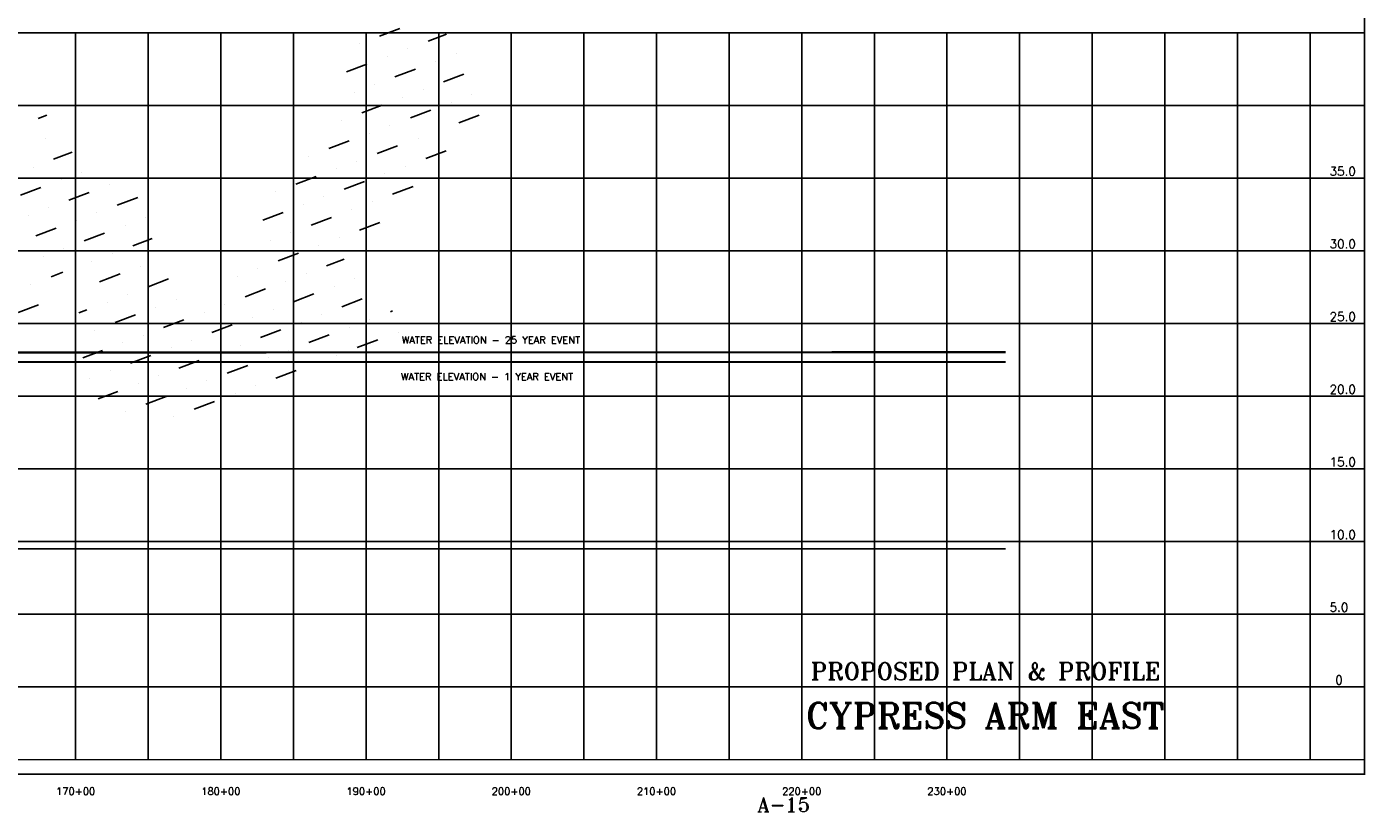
# Model space of a CAD drawing. Extents: x 232531 to 251059, y 798339 to 809683.
# Tile 3 of 6: x 241843 to 251059, y 798956 to 804359. Entities that reach past the tile are written whole.
import ezdxf
from ezdxf.enums import TextEntityAlignment as Align

# ---------------------------------------------------------------- set-up
doc = ezdxf.new("R2010")
doc.units = 0
doc.header["$LTSCALE"] = 800
doc.linetypes.add('DASHED', pattern=[0])
doc.layers.get('0').update_dxf_attribs({"linetype": 'CONTINUOUS'})
for name, color, linetype in [('BORDER', 1, 'CONTINUOUS'), ('FLOOD1', 15, 'CONTINUOUS'), ('FLOOD3', 15, 'CONTINUOUS'), ('GRID', 2, 'CONTINUOUS'), ('HATCH', 3, 'CONTINUOUS'), ('SPROF', 11, 'DASHED'), ('STATIONS', 7, 'CONTINUOUS'), ('TEXT', 7, 'CONTINUOUS')]:
    doc.layers.add(name, color=color, linetype=linetype)
doc.styles.get("Standard").update_dxf_attribs({"font": 'ROMANT'})

# ---------------------------------------------------------------- blocks, each defined once
blk = doc.blocks.new('*X')
at = {"color": 0}
for p, q in [((244200, 806700), (244264, 806700)), ((244200, 806550), (244200, 806550)), ((244050, 806400), (244050, 806400)), ((244200, 806400), (244337.6, 806400)), ((246450, 806400), (246450, 806400)), ((246600, 806400), (246750, 806400)), ((243900, 806250), (244050, 806250)), ((244200, 806250), (244200, 806250)), ((244350, 806250), (244350, 806250)), ((246300, 806250), (246450, 806250)), ((246600, 806250), (246600, 806250)), ((246750, 806250), (246750, 806250)), ((246900, 806250), (247036.7, 806250)), ((243900, 806100), (243900, 806100)), ((244050, 806100), (244050, 806100)), ((244200, 806100), (244350, 806100)), ((244500, 806100), (244500, 806100)), ((246300, 806100), (246300, 806100)), ((246450, 806100), (246450, 806100)), ((246600, 806100), (246750, 806100)), ((246900, 806100), (246900, 806100)), ((247050, 806100), (247050, 806100)), ((243900, 805950), (244050, 805950)), ((244200, 805950), (244200, 805950)), ((244350, 805950), (244350, 805950)), ((244500, 805950), (244650, 805950)), ((246150, 805950), (246150, 805950)), ((246300, 805950), (246450, 805950)), ((246600, 805950), (246600, 805950)), ((246750, 805950), (246750, 805950)), ((246900, 805950), (247050, 805950)), ((243900, 805800), (243900, 805800)), ((244050, 805800), (244050, 805800)), ((244200, 805800), (244350, 805800)), ((244500, 805800), (244500, 805800)), ((244650, 805800), (244650, 805800)), ((245850, 805800), (245850, 805800)), ((246000, 805800), (246150, 805800)), ((246300, 805800), (246300, 805800)), ((246450, 805800), (246450, 805800)), ((246600, 805800), (246750, 805800)), ((246900, 805800), (246900, 805800)), ((247050, 805800), (247050, 805800)), ((243750, 805650), (243750, 805650)), ((243900, 805650), (243986.2, 805650)), ((244200, 805650), (244200, 805650)), ((244350, 805650), (244350, 805650)), ((244500, 805650), (244642.4, 805650)), ((245550, 805650), (245550, 805650)), ((245700, 805650), (245850, 805650)), ((246000, 805650), (246000, 805650)), ((246150, 805650), (246150, 805650)), ((246300, 805650), (246450, 805650)), ((246600, 805650), (246600, 805650)), ((246750, 805650), (246750, 805650)), ((246900, 805650), (247050, 805650)), ((243600, 805500), (243750, 805500)), ((244200, 805500), (244350, 805500)), ((244500, 805500), (244500, 805500)), ((245400, 805500), (245550, 805500)), ((245700, 805500), (245700, 805500)), ((245850, 805500), (245850, 805500)), ((246000, 805500), (246150, 805500)), ((246300, 805500), (246300, 805500)), ((246450, 805500), (246450, 805500)), ((246600, 805500), (246750, 805500)), ((243991.2, 805350), (244050, 805350)), ((244200, 805350), (244200, 805350)), ((244350, 805350), (244350, 805350)), ((244500, 805350), (244650, 805350)), ((245400, 805350), (245400, 805350)), ((245550, 805350), (245550, 805350)), ((245700, 805350), (245850, 805350)), ((246000, 805350), (246000, 805350)), ((246150, 805350), (246150, 805350)), ((246300, 805350), (246450, 805350)), ((246600, 805350), (246600, 805350)), ((244050, 805200), (244050, 805200)), ((244200, 805200), (244350, 805200)), ((244500, 805200), (244500, 805200)), ((244650, 805200), (244650, 805200)), ((245100, 805200), (245100, 805200)), ((245250, 805200), (245250, 805200)), ((245400, 805200), (245550, 805200)), ((245700, 805200), (245700, 805200)), ((245850, 805200), (245850, 805200)), ((246000, 805200), (246150, 805200)), ((243906.8, 805050), (244050, 805050)), ((244200, 805050), (244200, 805050)), ((244350, 805050), (244350, 805050)), ((244500, 805050), (244650, 805050)), ((244800, 805050), (244800, 805050)), ((244950, 805050), (244950, 805050)), ((245100, 805050), (245250, 805050)), ((245400, 805050), (245400, 805050)), ((245550, 805050), (245550, 805050)), ((245700, 805050), (245831, 805050)), ((243900, 804900), (243900, 804900)), ((244050, 804900), (244050, 804900)), ((244200, 804900), (244350, 804900)), ((244500, 804900), (244500, 804900)), ((244650, 804900), (244650, 804900)), ((244800, 804900), (244950, 804900)), ((245100, 804900), (245100, 804900)), ((245250, 804900), (245250, 804900)), ((245400, 804900), (245550, 804900)), ((245700, 804900), (245700, 804900)), ((245850, 804900), (245850, 804900)), ((243907.2, 804750), (244050, 804750)), ((244200, 804750), (244200, 804750)), ((244350, 804750), (244350, 804750)), ((244500, 804750), (244650, 804750)), ((244800, 804750), (244800, 804750)), ((244950, 804750), (244950, 804750)), ((245100, 804750), (245250, 804750)), ((245400, 804750), (245400, 804750)), ((245550, 804750), (245550, 804750)), ((245700, 804750), (245850, 804750)), ((244050, 804600), (244050, 804600)), ((244200, 804600), (244350, 804600)), ((244500, 804600), (244500, 804600)), ((244650, 804600), (244650, 804600)), ((244800, 804600), (244950, 804600)), ((245100, 804600), (245100, 804600)), ((245250, 804600), (245250, 804600)), ((245400, 804600), (245550, 804600)), ((245700, 804600), (245700, 804600)), ((245850, 804600), (245850, 804600)), ((246000, 804600), (246016.1, 804600)), ((244350, 804450), (244350, 804450)), ((244500, 804450), (244650, 804450)), ((244800, 804450), (244800, 804450)), ((244950, 804450), (244950, 804450)), ((245100, 804450), (245250, 804450)), ((245400, 804450), (245400, 804450)), ((245550, 804450), (245550, 804450)), ((245700, 804450), (245850, 804450)), ((246000, 804450), (246000, 804450))]:
    blk.add_line(p, q, dxfattribs=at)

msp = doc.modelspace()

# ---------------------------------------------------------------- linework, layer by layer
at = {"layer": 'BORDER', "color": 0, "const_width": 10}
msp.add_lwpolyline([(234304.2, 799217.6), (251054.2, 799217.6), (251054.2, 809677.6), (234304.2, 809677.6)], close=True, dxfattribs=at)
for points in [[(234304.2, 804317.6), (251054.2, 804317.6)], [(234304.2, 799317.6), (251054.2, 799317.6)]]:
    msp.add_lwpolyline(points, dxfattribs=at)
at = {"layer": 'FLOOD1', "color": 0, "const_width": 15}
msp.add_lwpolyline([(241402.9, 801947.4), (241437.3, 801947.6), (241457.3, 801947.6), (241507.3, 801947.6), (241532.3, 801947.6), (241537.3, 802053.6), (241557.3, 802053.6), (248582.3, 802053.5)], dxfattribs=at)
at = {"layer": 'FLOOD3', "color": 0, "const_width": 15}
msp.add_lwpolyline([(241390.7, 802011.1), (241437.3, 802013.6), (241457.3, 802024.6), (241507.3, 802024.6), (241532.3, 802024.6), (241537.3, 802117.6), (241557.3, 802118.6), (248582.3, 802120.5)], dxfattribs=at)
at = {"layer": 'GRID', "color": 0}
for points in [[(242179.2, 799317.6), (242179.2, 804317.6)], [(242679.2, 799317.6), (242679.2, 804317.6)], [(243179.2, 799317.6), (243179.2, 804317.6)], [(243679.2, 799317.6), (243679.2, 804317.6)], [(244179.2, 799317.6), (244179.2, 804317.6)], [(244679.2, 799317.6), (244679.2, 804317.6)], [(245179.2, 799317.6), (245179.2, 804317.6)], [(245679.2, 799317.6), (245679.2, 804317.6)], [(246179.2, 799317.6), (246179.2, 804317.6)], [(246679.2, 799317.6), (246679.2, 804317.6)], [(247179.2, 799317.6), (247179.2, 804317.6)], [(247679.2, 799317.6), (247679.2, 804317.6)], [(248179.2, 799317.6), (248179.2, 804317.6)], [(248679.2, 799317.6), (248679.2, 804317.6)], [(249179.2, 799317.6), (249179.2, 804317.6)], [(249679.2, 799317.6), (249679.2, 804317.6)], [(250179.2, 799317.6), (250179.2, 804317.6)], [(250679.2, 799317.6), (250679.2, 804317.6)], [(234304.2, 803817.6), (251054.2, 803817.6)], [(234304.2, 803317.6), (251054.2, 803317.6)], [(234304.2, 802817.6), (251054.2, 802817.6)], [(234304.2, 802317.6), (251054.2, 802317.6)], [(234304.2, 801817.6), (251054.2, 801817.6)], [(234304.2, 801317.6), (251054.2, 801317.6)], [(234304.2, 800817.6), (251054.2, 800817.6)], [(234304.2, 800317.6), (251054.2, 800317.6)], [(234304.2, 799817.6), (251054.2, 799817.6)]]:
    msp.add_lwpolyline(points, dxfattribs=at)
at = {"layer": 'SPROF', "color": 0, "const_width": 5}
msp.add_lwpolyline([(241439.8, 801117.7), (241457.3, 800767.6), (241557.3, 800767.6), (248582.3, 800767.5)], dxfattribs=at)
at = {"layer": 'SPROF', "color": 0}
msp.add_lwpolyline([(241557.3, 800767.6), (248582.3, 800767.6)], dxfattribs=at)

# ---------------------------------------------------------------- block references
at = {"layer": 'HATCH', "color": 0, "rotation": 20.6794444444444}
msp.add_blockref('*X', (298331.7, -37233.2), dxfattribs=at)

# ---------------------------------------------------------------- texts
at = {"layer": 'STATIONS', "color": 0}
for s, p in [('170+00', (242178.9, 799074.8)), ('180+00', (243178.9, 799074.8)), ('190+00', (244178.9, 799074.8)), ('200+00', (245178.9, 799074.8)), ('210+00', (246178.9, 799074.8)), ('220+00', (247178.9, 799074.8)), ('230+00', (248178.9, 799074.8))]:
    msp.add_text(s, height=50, rotation=359.99988, dxfattribs=at).set_placement(p, align=Align.CENTER)
at = {"layer": 'TEXT', "color": 0}
for s, height, rotation, p in [('35.0', 60, 359.99993, (250814.2, 803335.2)), ('30.0', 60, 359.99993, (250814.2, 802835.2)), ('25.0', 60, 359.99993, (250814.2, 802335.2)), ('WATER ELEVATION - 25 YEAR EVENT', 50, 359.99985, (244424.6, 802179.7)), ('WATER ELEVATION - 1 YEAR EVENT', 50, 359.99985, (244419.8, 801927.4)), ('20.0', 60, 359.99993, (250814.2, 801835.2)), ('15.0', 60, 359.99993, (250814.2, 801335.2)), ('10.0', 60, 359.99993, (250814.2, 800835.2)), ('5.0', 60, 359.99993, (250814.2, 800335.2)), ('0', 60, 359.99993, (250853, 799835.4))]:
    msp.add_text(s, height=height, rotation=rotation, dxfattribs=at).set_placement(p)
for s, height, rotation, p in [('PROPOSED PLAN & PROFILE', 120, 359.99985, (248445, 799865.6)), ('CYPRESS ARM EAST', 175, 359.99988, (248441.3, 799532.9))]:
    msp.add_text(s, height=height, rotation=rotation, dxfattribs=at).set_placement(p, align=Align.CENTER)
msp.add_text('A-15', height=100, dxfattribs=at).set_placement((247054.2, 798957.6), align=Align.CENTER)

doc.saveas('drawing.dxf')
